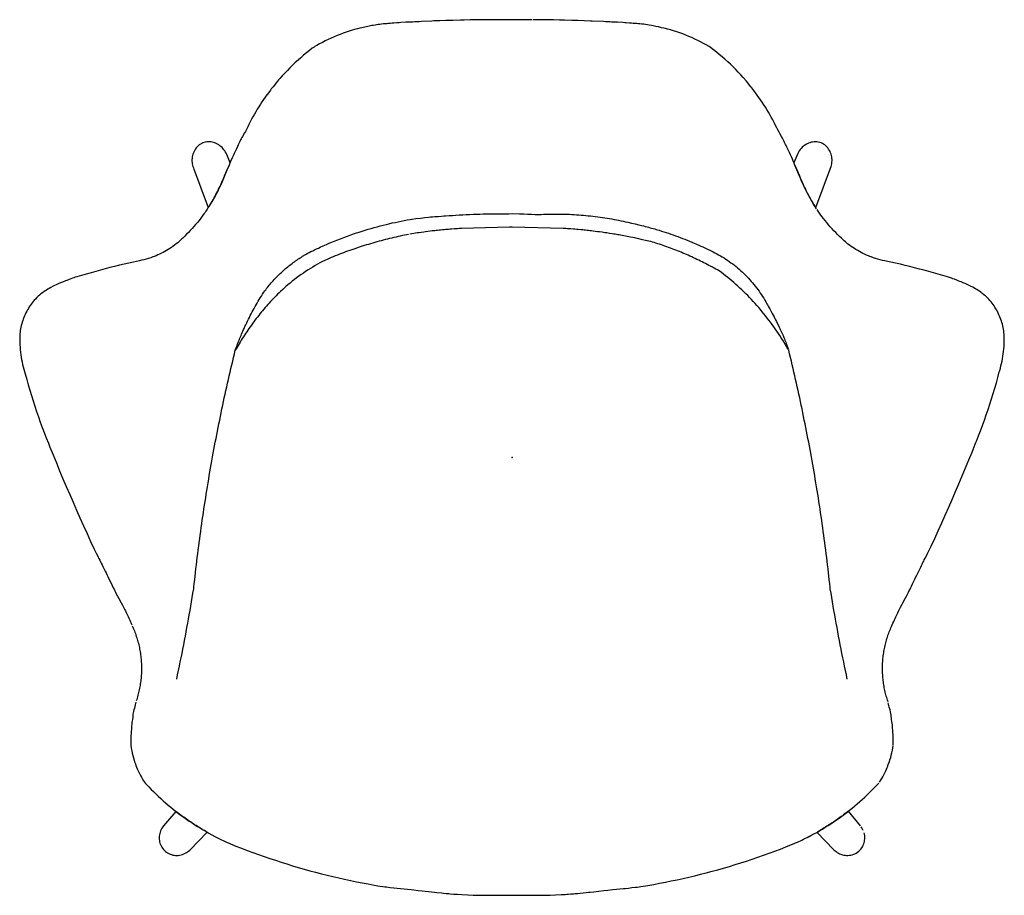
# Model space of a CAD drawing. Header units: metres. Extents: x 0.042 to 0.791, y -0.702 to -0.037.
import ezdxf

# ---------------------------------------------------------------- set-up
doc = ezdxf.new("R2010")
doc.units = ezdxf.units.M
doc.header["$MEASUREMENT"] = 0

# ---------------------------------------------------------------- blocks, each defined once
blk = doc.blocks.new('e482420a-db8c-4098-801d-37f69be3a31d')
at = {"color": 18, "lineweight": 25, "true_color": 0x000000}
for p, q in [((0.20197, -0.14574), (0.19942, -0.13948)), ((0.17409, -0.14972), (0.18533, -0.17975)), ((0.63062, -0.14575), (0.63091, -0.14643)), ((0.64803, -0.65457), (0.66112, -0.66783))]:
    blk.add_line(p, q, dxfattribs=at)
for points in [[(0.43128, -0.03701), (0.42935, -0.03701), (0.4263, -0.037), (0.42247, -0.03699), (0.41074, -0.03699), (0.40626, -0.037), (0.40344, -0.03701), (0.40152, -0.03701), (0.39597, -0.03697), (0.39471, -0.03698), (0.39183, -0.03701), (0.38609, -0.03709), (0.38446, -0.03713), (0.37988, -0.03728), (0.37846, -0.03732), (0.37724, -0.03735), (0.37143, -0.03746), (0.36989, -0.0375), (0.36881, -0.03752), (0.36709, -0.03758), (0.36606, -0.03761), (0.36134, -0.03779)], [(0.47127, -0.03779), (0.46632, -0.03761), (0.46448, -0.03754), (0.46294, -0.0375), (0.46184, -0.03748), (0.45626, -0.03737), (0.45438, -0.03732), (0.45252, -0.03727), (0.44781, -0.03712), (0.44651, -0.03709), (0.44484, -0.03706), (0.44197, -0.03702), (0.4391, -0.03699), (0.43683, -0.03697), (0.43225, -0.037)], [(0.36131, -0.03779), (0.35698, -0.03794), (0.35537, -0.038), (0.3476, -0.03841), (0.34577, -0.03851), (0.34471, -0.03857), (0.34353, -0.03863), (0.3423, -0.03868), (0.34101, -0.03873), (0.33747, -0.03885), (0.33561, -0.03895), (0.33165, -0.03919), (0.3306, -0.03925), (0.32881, -0.03938), (0.32632, -0.03957), (0.32527, -0.03965), (0.32368, -0.03977), (0.32218, -0.0399), (0.32105, -0.04), (0.31975, -0.04011), (0.31852, -0.04023), (0.31712, -0.04038), (0.31582, -0.04052), (0.31458, -0.04068), (0.31334, -0.04085), (0.31215, -0.04103), (0.31078, -0.04126), (0.30965, -0.04148), (0.30779, -0.04187), (0.30674, -0.0421), (0.30541, -0.0424), (0.30214, -0.04312), (0.30057, -0.04347), (0.29886, -0.04386), (0.2978, -0.04412), (0.29646, -0.04445), (0.29485, -0.04492), (0.29251, -0.04566), (0.29018, -0.04644), (0.28786, -0.04726), (0.28555, -0.04813), (0.28326, -0.04904), (0.28099, -0.04999), (0.27874, -0.05099), (0.2765, -0.05202), (0.27429, -0.0531), (0.27209, -0.05422), (0.26992, -0.05538), (0.26778, -0.05658), (0.26671, -0.05719), (0.26577, -0.05775), (0.26447, -0.05873), (0.26224, -0.06045), (0.26003, -0.0622), (0.25786, -0.064), (0.25572, -0.06583), (0.25361, -0.0677), (0.25152, -0.0696), (0.24948, -0.07154), (0.24746, -0.07351), (0.24548, -0.07552), (0.24353, -0.07756), (0.24162, -0.07963), (0.23975, -0.08173), (0.23882, -0.08279), (0.2381, -0.08363), (0.23458, -0.08794), (0.23392, -0.08876), (0.23328, -0.08957), (0.23261, -0.09044), (0.23128, -0.0922), (0.22997, -0.09398), (0.22869, -0.09578), (0.22743, -0.09759), (0.2262, -0.09942), (0.22499, -0.10127), (0.2238, -0.10313), (0.22264, -0.10501), (0.22151, -0.1069), (0.2204, -0.10881), (0.21931, -0.11073), (0.21825, -0.11266), (0.21773, -0.11364), (0.21724, -0.11461), (0.21621, -0.11673), (0.21546, -0.11828), (0.21492, -0.11935), (0.21412, -0.12086), (0.21357, -0.12185), (0.21302, -0.12285), (0.21143, -0.12568), (0.21091, -0.12662), (0.21043, -0.12751), (0.20996, -0.1284), (0.2094, -0.12949), (0.2086, -0.13106), (0.20814, -0.13199), (0.20745, -0.13342), (0.20645, -0.13551), (0.20546, -0.13762), (0.20498, -0.13867), (0.20446, -0.13983), (0.20399, -0.14095), (0.20352, -0.14205), (0.20235, -0.14485), (0.20118, -0.1476), (0.20072, -0.14869), (0.19953, -0.15142), (0.19775, -0.15552), (0.19693, -0.15759), (0.19612, -0.15955), (0.19528, -0.16149), (0.1944, -0.16342), (0.1935, -0.16533), (0.19256, -0.16723), (0.19159, -0.16911), (0.19059, -0.17098), (0.18956, -0.17283), (0.1885, -0.17466), (0.18741, -0.17648), (0.18629, -0.17827), (0.18514, -0.18005), (0.18453, -0.18098), (0.18346, -0.18255), (0.18286, -0.1834), (0.18199, -0.18462), (0.18079, -0.18625), (0.17957, -0.18787), (0.17832, -0.18947), (0.17704, -0.19105), (0.17574, -0.19261), (0.17441, -0.19415), (0.17306, -0.19567), (0.17169, -0.19717), (0.17029, -0.19864), (0.16887, -0.20009), (0.16743, -0.20152), (0.16596, -0.20293), (0.16522, -0.20362), (0.16446, -0.20434), (0.16365, -0.2051), (0.16287, -0.20579), (0.16209, -0.20645), (0.16093, -0.20737), (0.15976, -0.20827), (0.15856, -0.20914), (0.15735, -0.20999), (0.15611, -0.21081), (0.15486, -0.2116), (0.15359, -0.21236), (0.1523, -0.2131), (0.15099, -0.21381), (0.14967, -0.21449), (0.14834, -0.21513), (0.147, -0.21575), (0.14564, -0.21634), (0.14431, -0.21688), (0.14324, -0.21729), (0.14156, -0.21789), (0.13987, -0.21845), (0.13816, -0.21896), (0.13644, -0.21943), (0.1347, -0.21985), (0.13296, -0.22023), (0.12858, -0.22117), (0.12496, -0.22198), (0.12135, -0.22281), (0.11774, -0.22366), (0.11413, -0.22454), (0.11053, -0.22543), (0.10694, -0.22635), (0.10335, -0.22729), (0.09976, -0.22826), (0.09619, -0.22924), (0.09262, -0.23025), (0.08905, -0.23128), (0.08549, -0.23233), (0.08419, -0.23272), (0.0832, -0.23307), (0.08207, -0.23347), (0.08074, -0.23395), (0.07948, -0.23442), (0.07768, -0.23512), (0.07674, -0.23549), (0.07443, -0.23641), (0.0729, -0.23704), (0.07129, -0.23774), (0.06967, -0.23847), (0.0685, -0.23902), (0.06752, -0.2395), (0.06557, -0.24051), (0.06428, -0.24122), (0.06332, -0.24179), (0.06222, -0.24247), (0.06136, -0.24303), (0.0604, -0.2437), (0.05949, -0.24436), (0.05865, -0.245), (0.05785, -0.24564), (0.0569, -0.24642), (0.05599, -0.24722), (0.055, -0.24815), (0.05387, -0.2493), (0.05304, -0.25023), (0.05222, -0.25119), (0.05143, -0.25218), (0.05067, -0.25319), (0.04993, -0.25423), (0.04922, -0.25529), (0.04854, -0.25637), (0.04788, -0.25748), (0.04726, -0.2586), (0.04667, -0.25975), (0.04611, -0.26091), (0.04559, -0.26209), (0.0451, -0.26328), (0.04464, -0.26449), (0.04422, -0.26571), (0.04383, -0.26694), (0.04348, -0.26818), (0.04317, -0.26943), (0.04289, -0.27068), (0.04265, -0.27194), (0.04244, -0.27319), (0.04227, -0.27445), (0.04214, -0.27571), (0.04204, -0.27697), (0.04198, -0.27823), (0.04195, -0.27948), (0.04196, -0.28049), (0.042, -0.28234), (0.04208, -0.2842), (0.04221, -0.28605), (0.04237, -0.28791), (0.04258, -0.28976), (0.04282, -0.29161), (0.04311, -0.29345), (0.04343, -0.29528), (0.0438, -0.29711), (0.0442, -0.29893), (0.04465, -0.30073), (0.04513, -0.30252), (0.04565, -0.30431), (0.04616, -0.30623), (0.04726, -0.31034), (0.0484, -0.31444), (0.04958, -0.31854), (0.05081, -0.32262), (0.05208, -0.32669), (0.05339, -0.33074), (0.05474, -0.33478), (0.05614, -0.33881), (0.05758, -0.34282), (0.05906, -0.34682), (0.06058, -0.3508), (0.06214, -0.35476), (0.06374, -0.3587), (0.06497, -0.36177), (0.0674, -0.3678), (0.06986, -0.37382), (0.07235, -0.37983), (0.07486, -0.38583), (0.0774, -0.39182), (0.07996, -0.3978), (0.08255, -0.40377), (0.08517, -0.40972), (0.08781, -0.41567), (0.09048, -0.4216), (0.09317, -0.42752), (0.09589, -0.43343), (0.09864, -0.43932), (0.0992, -0.44049), (0.09966, -0.44145), (0.10012, -0.44236), (0.10105, -0.44417), (0.1017, -0.44542), (0.10222, -0.44642), (0.10285, -0.44768), (0.10348, -0.44897), (0.10396, -0.44998), (0.10462, -0.45138), (0.10521, -0.45258), (0.10693, -0.45599), (0.10765, -0.4574), (0.10855, -0.45918), (0.10901, -0.4601), (0.1096, -0.4613), (0.11054, -0.46326), (0.11233, -0.46702), (0.11315, -0.46872), (0.1137, -0.46984), (0.11429, -0.47103), (0.11487, -0.47219), (0.11543, -0.47328), (0.11594, -0.47426), (0.1164, -0.47515), (0.1173, -0.47684), (0.11906, -0.48013), (0.12008, -0.48205), (0.12085, -0.48353), (0.12181, -0.4854), (0.1223, -0.48637), (0.12288, -0.48753), (0.12338, -0.48855), (0.12382, -0.48947), (0.12435, -0.49058), (0.12491, -0.49177), (0.12543, -0.4929), (0.12591, -0.49397), (0.12671, -0.4958), (0.12722, -0.497)], [(0.49531, -0.03886), (0.49198, -0.03875), (0.49079, -0.0387), (0.48967, -0.03866), (0.48842, -0.03859), (0.48732, -0.03854), (0.48584, -0.03845), (0.47727, -0.03801), (0.47596, -0.03796), (0.47128, -0.03779)], [(0.64795, -0.18079), (0.64703, -0.1794), (0.64589, -0.17762), (0.64478, -0.17581), (0.6437, -0.17399), (0.64265, -0.17215), (0.64163, -0.17029), (0.64065, -0.16842), (0.63969, -0.16653), (0.63876, -0.16463), (0.63786, -0.16271), (0.637, -0.16077), (0.63617, -0.15883), (0.63537, -0.15687), (0.63498, -0.15589), (0.63214, -0.1493), (0.63168, -0.14823), (0.63121, -0.14714), (0.63074, -0.14602), (0.63028, -0.14493), (0.62898, -0.14182), (0.62851, -0.14072), (0.62802, -0.13956), (0.62728, -0.13795), (0.6263, -0.13585), (0.6253, -0.13375), (0.6248, -0.1327), (0.62431, -0.1317), (0.62355, -0.13019), (0.62296, -0.12903), (0.62243, -0.12801), (0.6219, -0.12701), (0.62113, -0.12563), (0.61989, -0.12342), (0.61935, -0.12245), (0.61839, -0.12069), (0.6176, -0.11919), (0.61651, -0.11698), (0.61561, -0.11512), (0.61511, -0.11411), (0.61451, -0.11297), (0.61345, -0.11103), (0.61237, -0.10911), (0.61127, -0.1072), (0.61013, -0.10531), (0.60898, -0.10343), (0.6078, -0.10156), (0.60659, -0.09971), (0.60536, -0.09788), (0.6041, -0.09606), (0.60283, -0.09426), (0.60153, -0.09248), (0.6002, -0.09072), (0.59953, -0.08985), (0.5987, -0.0888), (0.59797, -0.08789), (0.5945, -0.08363), (0.59216, -0.08095), (0.59027, -0.07886), (0.58835, -0.0768), (0.58639, -0.07478), (0.5844, -0.07278), (0.58237, -0.07082), (0.58031, -0.0689), (0.57821, -0.06701), (0.57609, -0.06515), (0.57394, -0.06333), (0.57175, -0.06155), (0.56954, -0.05981), (0.5673, -0.05811), (0.56616, -0.05736), (0.56403, -0.05614), (0.56187, -0.05495), (0.55969, -0.05381), (0.55749, -0.0527), (0.55527, -0.05164), (0.55303, -0.05062), (0.55077, -0.04963), (0.54849, -0.0487), (0.5462, -0.0478), (0.54389, -0.04695), (0.54156, -0.04614), (0.53922, -0.04538), (0.53688, -0.04466), (0.5358, -0.04437), (0.53453, -0.04405), (0.533, -0.04369), (0.53175, -0.0434), (0.53009, -0.04303), (0.52762, -0.04249), (0.52563, -0.04205), (0.52458, -0.04182), (0.52353, -0.0416), (0.5223, -0.04136), (0.52052, -0.04104), (0.51931, -0.04086), (0.51776, -0.04064), (0.51652, -0.04049), (0.51513, -0.04034), (0.51359, -0.04018), (0.51228, -0.04006), (0.51105, -0.03995), (0.50955, -0.03983), (0.50854, -0.03974), (0.5071, -0.03963), (0.50562, -0.03952), (0.50306, -0.03933), (0.502, -0.03925), (0.50053, -0.03916), (0.49657, -0.03893), (0.49533, -0.03886)], [(0.19942, -0.13947), (0.19898, -0.13848), (0.19848, -0.13755), (0.19791, -0.13666), (0.19729, -0.13581), (0.19661, -0.13501), (0.1958, -0.13414), (0.19502, -0.13341), (0.19418, -0.13273), (0.1933, -0.13211), (0.19238, -0.13156), (0.19142, -0.13108), (0.19044, -0.13067), (0.18941, -0.13031), (0.18829, -0.13003), (0.1873, -0.12987), (0.1863, -0.12979), (0.18528, -0.12979), (0.18426, -0.12987), (0.18325, -0.13004), (0.18226, -0.13029), (0.18129, -0.13062), (0.18037, -0.13102), (0.17936, -0.13158), (0.17848, -0.13216), (0.17765, -0.13288), (0.17693, -0.1336), (0.17626, -0.13438), (0.17562, -0.13522), (0.17504, -0.13612), (0.17453, -0.13706), (0.17407, -0.13805), (0.17369, -0.13907), (0.17338, -0.14013), (0.17314, -0.1412), (0.17299, -0.14228), (0.17292, -0.14336), (0.17292, -0.14444), (0.173, -0.14551), (0.17315, -0.14655), (0.17337, -0.14757), (0.17366, -0.14855), (0.174, -0.1495)], [(0.64726, -0.17975), (0.6585, -0.14972), (0.65894, -0.14854), (0.65925, -0.14748), (0.65947, -0.14639), (0.65962, -0.14526), (0.65968, -0.14412), (0.65967, -0.1431), (0.65958, -0.14208), (0.65943, -0.14107), (0.6592, -0.14007), (0.65891, -0.13908), (0.65855, -0.13812), (0.65813, -0.13719), (0.65766, -0.1363), (0.65705, -0.13533), (0.65637, -0.13443), (0.65565, -0.13359), (0.65488, -0.13282), (0.6541, -0.13215), (0.65323, -0.13157), (0.6523, -0.13106), (0.65131, -0.13063), (0.65028, -0.13028), (0.64922, -0.13002), (0.64813, -0.12985), (0.64704, -0.12978), (0.64595, -0.12981), (0.64488, -0.12993), (0.64383, -0.13014), (0.64282, -0.13043), (0.64179, -0.13081), (0.64075, -0.13128), (0.63974, -0.13184), (0.63877, -0.13247), (0.63786, -0.13317), (0.637, -0.13393), (0.63621, -0.13476)], [(0.63611, -0.13487), (0.63536, -0.13574), (0.63469, -0.13665), (0.63409, -0.13761), (0.63356, -0.1386), (0.63062, -0.14574)], [(0.19775, -0.15552), (0.20047, -0.14925), (0.20116, -0.14766), (0.20168, -0.14643)], [(0.63092, -0.14644), (0.6314, -0.14757), (0.63213, -0.14928), (0.63484, -0.15552)], [(0.18534, -0.17975), (0.18591, -0.17886), (0.18671, -0.1776), (0.1875, -0.17633), (0.18826, -0.17506), (0.18902, -0.17377), (0.18976, -0.17247), (0.19048, -0.17117), (0.1912, -0.16986), (0.19189, -0.16854), (0.19257, -0.16721), (0.19323, -0.16587), (0.19388, -0.16452), (0.19452, -0.16317), (0.19513, -0.16181), (0.19574, -0.16045), (0.19632, -0.15908), (0.19689, -0.1577), (0.19744, -0.15632)], [(0.63484, -0.15552), (0.63547, -0.15711), (0.63607, -0.15859), (0.63669, -0.16006), (0.63733, -0.16152), (0.63799, -0.16298), (0.63867, -0.16443), (0.63936, -0.16587), (0.64007, -0.1673), (0.6408, -0.16872), (0.64155, -0.17014), (0.64232, -0.17154), (0.6431, -0.17294), (0.6439, -0.17432), (0.64471, -0.1757), (0.64555, -0.17706), (0.64639, -0.17841), (0.64726, -0.17975)], [(0.34034, -0.18847), (0.3431, -0.18815), (0.34677, -0.18776), (0.3486, -0.18756), (0.34997, -0.1874), (0.35273, -0.18707), (0.35439, -0.1869), (0.35575, -0.18679), (0.35751, -0.18666), (0.35854, -0.18659), (0.36008, -0.18647), (0.3627, -0.18628), (0.36455, -0.18614), (0.36585, -0.18605), (0.36844, -0.18586), (0.37104, -0.18569), (0.37364, -0.18552), (0.37624, -0.18537), (0.37884, -0.18523), (0.38144, -0.1851), (0.38404, -0.18499), (0.38665, -0.18488), (0.38925, -0.18479), (0.39185, -0.1847), (0.39446, -0.18463), (0.39706, -0.18457), (0.39966, -0.18452), (0.40227, -0.18448), (0.40487, -0.18446), (0.40748, -0.18444), (0.41008, -0.18444), (0.41268, -0.18444), (0.41394, -0.18445), (0.4163, -0.18438), (0.42212, -0.18456), (0.42522, -0.18464), (0.42815, -0.18472), (0.43107, -0.18482), (0.434, -0.18493), (0.43547, -0.18499), (0.43657, -0.18501), (0.43836, -0.18492), (0.44015, -0.18485), (0.44195, -0.18478), (0.44374, -0.18473), (0.44554, -0.1847), (0.44733, -0.18468), (0.44913, -0.18467), (0.45093, -0.18467), (0.45273, -0.18469), (0.45452, -0.18472), (0.45632, -0.18476), (0.45812, -0.18482), (0.45992, -0.18489), (0.46172, -0.18498), (0.46352, -0.18508), (0.46531, -0.18519), (0.46711, -0.18531), (0.46891, -0.18545), (0.4707, -0.1856), (0.47249, -0.18576), (0.47429, -0.18594), (0.47608, -0.18613), (0.47787, -0.18634), (0.47965, -0.18655), (0.48144, -0.18678), (0.48322, -0.18703), (0.48501, -0.18728), (0.48678, -0.18755), (0.48856, -0.18784), (0.49033, -0.18813), (0.49211, -0.18844), (0.49387, -0.18876), (0.49564, -0.1891), (0.4974, -0.18945), (0.49916, -0.18981), (0.50091, -0.19018), (0.50267, -0.19057), (0.50441, -0.19097), (0.50726, -0.1916), (0.50997, -0.1922), (0.51268, -0.19283), (0.51369, -0.19307), (0.51469, -0.19332), (0.51629, -0.19371), (0.51749, -0.19402), (0.51907, -0.19442), (0.52006, -0.19468), (0.52136, -0.19504), (0.52241, -0.19533), (0.52371, -0.19569), (0.52491, -0.19604), (0.52594, -0.19635), (0.52696, -0.19666), (0.5281, -0.19701), (0.52991, -0.19757), (0.53172, -0.19813), (0.53352, -0.19872), (0.53532, -0.19931), (0.53711, -0.19992), (0.5389, -0.20054), (0.54068, -0.20118), (0.54246, -0.20182), (0.54424, -0.20248), (0.54601, -0.20316), (0.54777, -0.20384), (0.54953, -0.20454), (0.55129, -0.20525), (0.55304, -0.20597), (0.55478, -0.20671), (0.55652, -0.20746), (0.55826, -0.20822), (0.55998, -0.20899), (0.56128, -0.20958), (0.56232, -0.21005), (0.56344, -0.21057), (0.56453, -0.21108), (0.56544, -0.21152), (0.56634, -0.21196), (0.56777, -0.21263), (0.56919, -0.21333), (0.5706, -0.21405), (0.572, -0.2148), (0.57339, -0.21557), (0.57477, -0.21637), (0.57614, -0.21719), (0.5775, -0.21804), (0.57885, -0.21891), (0.58018, -0.2198), (0.5815, -0.22072), (0.58281, -0.22166), (0.5841, -0.22263), (0.58537, -0.22361), (0.58663, -0.22462), (0.58788, -0.22565), (0.5891, -0.2267), (0.59031, -0.22778), (0.5915, -0.22887), (0.59267, -0.22998), (0.59383, -0.23111), (0.59496, -0.23227), (0.59607, -0.23344), (0.59716, -0.23463), (0.59824, -0.23583), (0.59929, -0.23705), (0.60031, -0.23829), (0.60132, -0.23955), (0.6023, -0.24082), (0.60326, -0.2421), (0.6042, -0.2434), (0.60511, -0.24471), (0.606, -0.24604), (0.60687, -0.24737), (0.60771, -0.24872), (0.60853, -0.25008), (0.60932, -0.25145), (0.61009, -0.25283), (0.61058, -0.25372), (0.61113, -0.25469), (0.6118, -0.25587), (0.61231, -0.2568), (0.61287, -0.2578), (0.61338, -0.25874), (0.61423, -0.26034), (0.6149, -0.26159), (0.61557, -0.26289), (0.61613, -0.26396), (0.61674, -0.26515), (0.61739, -0.26641), (0.61803, -0.26768), (0.61889, -0.26941), (0.61949, -0.27063), (0.62, -0.27168), (0.62054, -0.27284), (0.62105, -0.27396), (0.62149, -0.27496), (0.62197, -0.27608), (0.62237, -0.27703), (0.62294, -0.27841), (0.62339, -0.2795), (0.62381, -0.28051), (0.6244, -0.28195), (0.6248, -0.28298), (0.62525, -0.28415), (0.6256, -0.28512)], [(0.70229, -0.55554), (0.70185, -0.55425), (0.70153, -0.55322), (0.70121, -0.55218), (0.70091, -0.55114), (0.70063, -0.55008), (0.70035, -0.54903), (0.7001, -0.54796), (0.69985, -0.54689), (0.69962, -0.54582), (0.69941, -0.54474), (0.69921, -0.54366), (0.69903, -0.54257), (0.69886, -0.54147), (0.6987, -0.54038), (0.69857, -0.53928), (0.69844, -0.53817), (0.69834, -0.53707), (0.69825, -0.53596), (0.69817, -0.53485), (0.69811, -0.53374), (0.69807, -0.53262), (0.69804, -0.53151), (0.69803, -0.53039), (0.69803, -0.52927), (0.69805, -0.52816), (0.69809, -0.52704), (0.69814, -0.52592), (0.69821, -0.52481), (0.69829, -0.52369), (0.69839, -0.52258), (0.6985, -0.52147), (0.69864, -0.52036), (0.69878, -0.51926), (0.69895, -0.51816), (0.69912, -0.51706), (0.69932, -0.51596), (0.69953, -0.51487), (0.69975, -0.51378), (0.69999, -0.5127), (0.70025, -0.51162), (0.70051, -0.51055), (0.7008, -0.50948), (0.7011, -0.50842), (0.70141, -0.50736), (0.70174, -0.50631), (0.70208, -0.50527), (0.70244, -0.50423), (0.70281, -0.5032), (0.70319, -0.50218), (0.70359, -0.50117), (0.70399, -0.50016), (0.70442, -0.49917), (0.70485, -0.49818), (0.70539, -0.49695), (0.70596, -0.49564), (0.70655, -0.49427), (0.70702, -0.49321), (0.70753, -0.4921), (0.70808, -0.49093), (0.70863, -0.48977), (0.70909, -0.4888), (0.70963, -0.4877), (0.71024, -0.48648), (0.71072, -0.48553), (0.71129, -0.48441), (0.71182, -0.48338), (0.71298, -0.48118), (0.71345, -0.48028), (0.71534, -0.47676), (0.71624, -0.47505), (0.71671, -0.47416), (0.71722, -0.47317), (0.71778, -0.47207), (0.71837, -0.4709), (0.71895, -0.46972), (0.7195, -0.4686), (0.72004, -0.46748), (0.7209, -0.46568), (0.72211, -0.46314), (0.72262, -0.46208), (0.72322, -0.46085), (0.72409, -0.45908), (0.72456, -0.45816), (0.7264, -0.45455), (0.72709, -0.45317), (0.72772, -0.4519), (0.72826, -0.45077), (0.72881, -0.4496), (0.72935, -0.44848), (0.72979, -0.44758), (0.73042, -0.44634), (0.73168, -0.44392), (0.73225, -0.4428), (0.73284, -0.44163), (0.73331, -0.44067), (0.73384, -0.43958), (0.73497, -0.43715), (0.73771, -0.43125), (0.74042, -0.42534), (0.7431, -0.41941), (0.74576, -0.41348), (0.74839, -0.40753), (0.751, -0.40157), (0.75358, -0.3956), (0.75614, -0.38962), (0.75866, -0.38362), (0.76117, -0.37762), (0.76364, -0.37161), (0.76609, -0.36558), (0.76852, -0.35955), (0.76905, -0.35824), (0.76945, -0.35725), (0.77104, -0.3533), (0.77258, -0.34933), (0.77409, -0.34535), (0.77555, -0.34134), (0.77697, -0.33733), (0.77835, -0.33329), (0.77969, -0.32925), (0.78099, -0.32519), (0.78224, -0.32112), (0.78345, -0.31703), (0.78462, -0.31293), (0.78575, -0.30883), (0.78683, -0.30471), (0.78714, -0.30365), (0.78765, -0.30187), (0.78812, -0.30007), (0.78855, -0.29826), (0.78894, -0.29644), (0.78929, -0.29461), (0.7896, -0.29277), (0.78987, -0.29093), (0.7901, -0.28908), (0.79029, -0.28723), (0.79044, -0.28537), (0.79055, -0.28351), (0.79061, -0.28166), (0.79064, -0.2798), (0.79062, -0.27849), (0.79057, -0.27724), (0.79048, -0.27598), (0.79035, -0.27472), (0.79019, -0.27346), (0.78999, -0.2722), (0.78976, -0.27094), (0.78949, -0.26969), (0.78918, -0.26844), (0.78884, -0.2672), (0.78846, -0.26597), (0.78805, -0.26475), (0.7876, -0.26354), (0.78711, -0.26234), (0.7866, -0.26116), (0.78604, -0.25999), (0.78546, -0.25884), (0.78485, -0.25771), (0.7842, -0.2566), (0.78352, -0.25551), (0.78282, -0.25445), (0.78208, -0.25341), (0.78133, -0.25239), (0.78054, -0.2514), (0.77973, -0.25043), (0.7789, -0.24949), (0.77816, -0.24869), (0.77734, -0.24791), (0.77626, -0.24692), (0.77519, -0.24601), (0.77442, -0.24537), (0.7736, -0.24473), (0.77273, -0.24408), (0.7718, -0.24342), (0.77086, -0.24278), (0.76968, -0.24203), (0.76869, -0.24144), (0.76675, -0.24036), (0.76545, -0.23968), (0.76449, -0.23921), (0.76339, -0.23868), (0.76096, -0.23759), (0.75936, -0.2369), (0.75785, -0.23628), (0.75674, -0.23584), (0.75546, -0.23533), (0.75451, -0.23496), (0.75279, -0.2343), (0.75146, -0.2338), (0.75037, -0.23341), (0.74905, -0.23295), (0.74748, -0.23244), (0.74392, -0.23139), (0.74036, -0.23036), (0.73679, -0.22935), (0.73321, -0.22836), (0.72963, -0.2274), (0.72604, -0.22645), (0.72244, -0.22553), (0.71884, -0.22463), (0.71524, -0.22375), (0.71163, -0.2229), (0.70801, -0.22206), (0.70439, -0.22125), (0.70077, -0.22046), (0.69973, -0.22024), (0.69798, -0.21987), (0.69625, -0.21945), (0.69453, -0.21899), (0.69282, -0.21848), (0.69112, -0.21792), (0.68944, -0.21732), (0.68851, -0.21696), (0.68744, -0.21654), (0.68574, -0.21581), (0.68439, -0.2152), (0.68306, -0.21455), (0.68174, -0.21388), (0.68043, -0.21318), (0.67914, -0.21244), (0.67787, -0.21168), (0.67662, -0.21089), (0.67538, -0.21007), (0.67416, -0.20923), (0.67296, -0.20836), (0.67178, -0.20747), (0.67063, -0.20655), (0.66984, -0.20589), (0.66884, -0.20501), (0.66809, -0.2043), (0.66679, -0.20307), (0.66532, -0.20167), (0.66388, -0.20025), (0.66245, -0.1988), (0.66106, -0.19732), (0.65968, -0.19583), (0.65833, -0.19431), (0.657, -0.19277), (0.65569, -0.19122), (0.65441, -0.18964), (0.65316, -0.18804), (0.65193, -0.18642), (0.65073, -0.18479), (0.65014, -0.18397), (0.64915, -0.18258), (0.6483, -0.18134)], [(0.33763, -0.2001), (0.33628, -0.20037), (0.33464, -0.20071), (0.33301, -0.20105), (0.33138, -0.2014), (0.32975, -0.20176), (0.32813, -0.20213), (0.3265, -0.20251), (0.32488, -0.20289), (0.32326, -0.20328), (0.32164, -0.20369), (0.32002, -0.2041), (0.31841, -0.20452), (0.31679, -0.20495), (0.31518, -0.20538), (0.31357, -0.20583), (0.31196, -0.20628), (0.31036, -0.20675), (0.30876, -0.20722), (0.30716, -0.2077), (0.30556, -0.20818), (0.30396, -0.20868), (0.30237, -0.20918), (0.30078, -0.2097), (0.2992, -0.21022), (0.29761, -0.21075), (0.29603, -0.21129), (0.29445, -0.21183), (0.29288, -0.21239), (0.29131, -0.21295), (0.28974, -0.21352), (0.28818, -0.2141), (0.28661, -0.21469), (0.28506, -0.21528), (0.2835, -0.21589), (0.28195, -0.2165), (0.2804, -0.21712), (0.27886, -0.21774), (0.27732, -0.21838), (0.27616, -0.21886), (0.274, -0.21991), (0.27213, -0.22087), (0.27027, -0.22185), (0.26842, -0.22286), (0.26659, -0.2239), (0.26477, -0.22497), (0.26296, -0.22606), (0.26118, -0.22719), (0.2594, -0.22834), (0.25765, -0.22951), (0.25591, -0.23071), (0.2542, -0.23194), (0.2525, -0.23319), (0.25082, -0.23447), (0.24916, -0.23577), (0.24752, -0.23709), (0.2459, -0.23844), (0.24431, -0.23981), (0.24273, -0.2412), (0.24193, -0.24195), (0.24026, -0.24354), (0.23916, -0.24461), (0.23807, -0.24569), (0.23699, -0.24678), (0.23592, -0.24788), (0.23485, -0.24899), (0.23379, -0.25011), (0.23274, -0.25123), (0.2317, -0.25237), (0.23067, -0.25351), (0.22965, -0.25466), (0.22863, -0.25582), (0.22763, -0.25699), (0.22663, -0.25817), (0.22565, -0.25935), (0.22467, -0.26055), (0.2237, -0.26175), (0.22274, -0.26296), (0.2218, -0.26417), (0.22086, -0.26539), (0.21993, -0.26663), (0.21901, -0.26786), (0.2181, -0.26911), (0.2172, -0.27036), (0.21631, -0.27162), (0.21544, -0.27289), (0.21457, -0.27416), (0.21371, -0.27544), (0.21286, -0.27672), (0.21203, -0.27802), (0.2112, -0.27931), (0.21038, -0.28062), (0.20958, -0.28193), (0.20879, -0.28324), (0.208, -0.28456), (0.20723, -0.28589), (0.20647, -0.28722), (0.20592, -0.28821), (0.2064, -0.28679), (0.20686, -0.28549), (0.20722, -0.2845), (0.20767, -0.28329), (0.20809, -0.28222), (0.20854, -0.28109), (0.20898, -0.28003), (0.20942, -0.27897), (0.20984, -0.27796), (0.21027, -0.27692), (0.21067, -0.27597), (0.21117, -0.27481), (0.2116, -0.27382), (0.21222, -0.27249), (0.21266, -0.27155), (0.21325, -0.27025), (0.21391, -0.26884), (0.21457, -0.26743), (0.21525, -0.26604), (0.21593, -0.26464), (0.21662, -0.26325), (0.21733, -0.26186), (0.21804, -0.26048), (0.21876, -0.25911), (0.2195, -0.25774), (0.22024, -0.25637), (0.22099, -0.25501), (0.22175, -0.25366), (0.22252, -0.25231), (0.2233, -0.25096), (0.22409, -0.24963), (0.22489, -0.24829), (0.2257, -0.24697), (0.22651, -0.24565), (0.22766, -0.24397), (0.22832, -0.24307), (0.22899, -0.24219), (0.22966, -0.24131), (0.23035, -0.24043), (0.23104, -0.23957), (0.23175, -0.23871), (0.23246, -0.23786), (0.23319, -0.23701), (0.23392, -0.23618), (0.23466, -0.23535), (0.23541, -0.23453), (0.23617, -0.23372), (0.23694, -0.23292), (0.23772, -0.23213), (0.2385, -0.23134), (0.2393, -0.23057), (0.2401, -0.2298), (0.24091, -0.22904), (0.24169, -0.22831), (0.24248, -0.22759), (0.24328, -0.22688), (0.24409, -0.22618), (0.24491, -0.22549), (0.24574, -0.2248), (0.24657, -0.22413), (0.24741, -0.22346), (0.24826, -0.22281), (0.24911, -0.22216), (0.24998, -0.22152), (0.25085, -0.2209), (0.25172, -0.22028), (0.25261, -0.21967), (0.2535, -0.21907), (0.25439, -0.21849), (0.25529, -0.21791), (0.2562, -0.21734), (0.25712, -0.21679), (0.25923, -0.21554), (0.2606, -0.21476), (0.26198, -0.21401), (0.26337, -0.21327), (0.26478, -0.21256), (0.26619, -0.21187), (0.26762, -0.21121), (0.26905, -0.21056), (0.27049, -0.20994), (0.27269, -0.20895), (0.27529, -0.2078), (0.27789, -0.20667), (0.28051, -0.20558), (0.28314, -0.20451), (0.28579, -0.20347), (0.28844, -0.20245), (0.29111, -0.20147), (0.29378, -0.20051), (0.29646, -0.19959), (0.29797, -0.19908), (0.3002, -0.19834), (0.30243, -0.19762), (0.30466, -0.19692), (0.30691, -0.19624), (0.30916, -0.19558), (0.31141, -0.19494), (0.31368, -0.19432), (0.31594, -0.19371), (0.31821, -0.19312), (0.32049, -0.19256), (0.32277, -0.19201), (0.32506, -0.19148), (0.32735, -0.19098), (0.32964, -0.19049), (0.33194, -0.19002), (0.33424, -0.18957), (0.33654, -0.18914), (0.33885, -0.18872), (0.34001, -0.18853)], [(0.6256, -0.28512), (0.62607, -0.28644), (0.62651, -0.2877), (0.62531, -0.2858), (0.62428, -0.28404), (0.62323, -0.28228), (0.62216, -0.28054), (0.62107, -0.2788), (0.61996, -0.27708), (0.61884, -0.27537), (0.61769, -0.27367), (0.61653, -0.27197), (0.61535, -0.2703), (0.61414, -0.26863), (0.61293, -0.26697), (0.61169, -0.26533), (0.61043, -0.2637), (0.60916, -0.26208), (0.60787, -0.26048), (0.60656, -0.25889), (0.60524, -0.25731), (0.6039, -0.25575), (0.60254, -0.2542), (0.60116, -0.25267), (0.59977, -0.25115), (0.59837, -0.24964), (0.59695, -0.24816), (0.59551, -0.24668), (0.59406, -0.24523), (0.59259, -0.24379), (0.59111, -0.24236), (0.58961, -0.24096), (0.5881, -0.23957), (0.58658, -0.23819), (0.58504, -0.23683), (0.58349, -0.2355), (0.58193, -0.23417), (0.58035, -0.23287), (0.57876, -0.23158), (0.57716, -0.23032), (0.57555, -0.22907), (0.57374, -0.22793), (0.57247, -0.2272), (0.5712, -0.22649), (0.56993, -0.22578), (0.56865, -0.22507), (0.56736, -0.22438), (0.56608, -0.22369), (0.56478, -0.22301), (0.56349, -0.22234), (0.56218, -0.22168), (0.56088, -0.22102), (0.55957, -0.22037), (0.55825, -0.21973), (0.55694, -0.2191), (0.55561, -0.21847), (0.55429, -0.21785), (0.55296, -0.21725), (0.55163, -0.21664), (0.55029, -0.21605), (0.54895, -0.21547), (0.5476, -0.21489), (0.54626, -0.21432), (0.54491, -0.21376), (0.54355, -0.21321), (0.54219, -0.21266), (0.54083, -0.21213), (0.53947, -0.2116), (0.5381, -0.21108), (0.53673, -0.21057), (0.53536, -0.21007), (0.53399, -0.20957), (0.53261, -0.20909), (0.53123, -0.20861), (0.52985, -0.20814), (0.52846, -0.20768), (0.52708, -0.20723), (0.52569, -0.20679), (0.52429, -0.20635), (0.52324, -0.20604), (0.52178, -0.20566), (0.52039, -0.20531), (0.51907, -0.20498), (0.51783, -0.20469), (0.51556, -0.20416), (0.51452, -0.20392), (0.51266, -0.2035), (0.51141, -0.20322), (0.50974, -0.20286), (0.50806, -0.2025), (0.50647, -0.20218), (0.50504, -0.20189), (0.50375, -0.20164), (0.50248, -0.2014), (0.50123, -0.20117), (0.50003, -0.20095), (0.4989, -0.20076), (0.49781, -0.20057), (0.49675, -0.20039), (0.49571, -0.20022), (0.4947, -0.20006), (0.49369, -0.1999), (0.49258, -0.19973), (0.49046, -0.1994), (0.48829, -0.19908), (0.48683, -0.19887), (0.48579, -0.19872), (0.48479, -0.19857), (0.48292, -0.19831), (0.48124, -0.19809), (0.4795, -0.19786), (0.47811, -0.19769), (0.47663, -0.1975), (0.4756, -0.19738), (0.47453, -0.19726), (0.47342, -0.19714), (0.47228, -0.19702), (0.47115, -0.19691), (0.47009, -0.1968), (0.46867, -0.19667), (0.46669, -0.19649), (0.46564, -0.1964), (0.46406, -0.19627), (0.46306, -0.19619), (0.46102, -0.19603), (0.45956, -0.19592), (0.45846, -0.19584), (0.45725, -0.19576), (0.45523, -0.19562), (0.41641, -0.19461), (0.41443, -0.19465), (0.37799, -0.19558), (0.37603, -0.19571), (0.37476, -0.1958), (0.3736, -0.19588), (0.37255, -0.19595), (0.37032, -0.19612), (0.3692, -0.19621), (0.36794, -0.19631), (0.36592, -0.19649), (0.36479, -0.19659), (0.3635, -0.19671), (0.36202, -0.19685), (0.36092, -0.19696), (0.35977, -0.19708), (0.35865, -0.1972), (0.35756, -0.19732), (0.35651, -0.19744), (0.35549, -0.19756), (0.35404, -0.19774), (0.35223, -0.19798), (0.35056, -0.1982), (0.34925, -0.19837), (0.34734, -0.19864), (0.34579, -0.19886), (0.34433, -0.19908), (0.34299, -0.19928), (0.34003, -0.19973), (0.33851, -0.19996)], [(0.16133, -0.53814), (0.16203, -0.53489), (0.16272, -0.53164), (0.1634, -0.52838), (0.16407, -0.52513), (0.16473, -0.52187), (0.16539, -0.51861), (0.16604, -0.51535), (0.16668, -0.51208), (0.16731, -0.50882), (0.16793, -0.50555), (0.16855, -0.50228), (0.16916, -0.49901), (0.16976, -0.49574), (0.17035, -0.49247), (0.17093, -0.4892), (0.1715, -0.48592), (0.17207, -0.48264), (0.17263, -0.47937), (0.17318, -0.47609), (0.17372, -0.47281), (0.17425, -0.46952), (0.17443, -0.46843), (0.17473, -0.46558), (0.17504, -0.46274), (0.17536, -0.4599), (0.17568, -0.45705), (0.17601, -0.45421), (0.17634, -0.45137), (0.17668, -0.44853), (0.17702, -0.44569), (0.17738, -0.44285), (0.17773, -0.44001), (0.1781, -0.43717), (0.17847, -0.43434), (0.17884, -0.4315), (0.17922, -0.42867), (0.17961, -0.42583), (0.18, -0.423), (0.1804, -0.42017), (0.18081, -0.41733), (0.18122, -0.4145), (0.18164, -0.41167), (0.18206, -0.40884), (0.18249, -0.40602), (0.18293, -0.40319), (0.18337, -0.40036), (0.18382, -0.39754), (0.18427, -0.39471), (0.18473, -0.39189), (0.18519, -0.38906), (0.18567, -0.38624), (0.18614, -0.38342), (0.18663, -0.3806), (0.18712, -0.37778), (0.18761, -0.37497), (0.18811, -0.37215), (0.18862, -0.36933), (0.18913, -0.36652), (0.18965, -0.36371), (0.19018, -0.36089), (0.19071, -0.35808), (0.19125, -0.35527), (0.19179, -0.35246), (0.19234, -0.34966), (0.19289, -0.34685), (0.19345, -0.34405), (0.19402, -0.34124), (0.19459, -0.33844), (0.19517, -0.33564), (0.19576, -0.33284), (0.19635, -0.33004), (0.19695, -0.32724), (0.19755, -0.32444), (0.19816, -0.32165), (0.19877, -0.31885), (0.19939, -0.31606), (0.20002, -0.31327), (0.20065, -0.31048), (0.20129, -0.30769), (0.20193, -0.3049), (0.20258, -0.30212), (0.20324, -0.29933), (0.2039, -0.29655), (0.20457, -0.29377), (0.20524, -0.29099), (0.20592, -0.28821)], [(0.67127, -0.53814), (0.67057, -0.53489), (0.66988, -0.53164), (0.6692, -0.52838), (0.66853, -0.52513), (0.66786, -0.52187), (0.66721, -0.51861), (0.66656, -0.51535), (0.66592, -0.51208), (0.66529, -0.50882), (0.66466, -0.50555), (0.66405, -0.50228), (0.66344, -0.49901), (0.66284, -0.49574), (0.66225, -0.49247), (0.66167, -0.4892), (0.66109, -0.48592), (0.66053, -0.48264), (0.65997, -0.47937), (0.65942, -0.47609), (0.65888, -0.47281), (0.65834, -0.46952), (0.65817, -0.46843), (0.65786, -0.46558), (0.65755, -0.46274), (0.65724, -0.4599), (0.65692, -0.45705), (0.65659, -0.45421), (0.65626, -0.45137), (0.65592, -0.44853), (0.65557, -0.44569), (0.65522, -0.44285), (0.65486, -0.44001), (0.6545, -0.43717), (0.65413, -0.43434), (0.65375, -0.4315), (0.65337, -0.42867), (0.65298, -0.42583), (0.65259, -0.423), (0.65219, -0.42017), (0.65179, -0.41733), (0.65137, -0.4145), (0.65096, -0.41167), (0.65053, -0.40884), (0.6501, -0.40602), (0.64967, -0.40319), (0.64923, -0.40036), (0.64878, -0.39754), (0.64832, -0.39471), (0.64787, -0.39189), (0.6474, -0.38906), (0.64693, -0.38624), (0.64645, -0.38342), (0.64597, -0.3806), (0.64548, -0.37778), (0.64498, -0.37497), (0.64448, -0.37215), (0.64397, -0.36933), (0.64346, -0.36652), (0.64294, -0.36371), (0.64242, -0.36089), (0.64189, -0.35808), (0.64135, -0.35527), (0.64081, -0.35246), (0.64026, -0.34966), (0.6397, -0.34685), (0.63914, -0.34405), (0.63857, -0.34124), (0.638, -0.33844), (0.63742, -0.33564), (0.63684, -0.33284), (0.63625, -0.33004), (0.63565, -0.32724), (0.63505, -0.32444), (0.63444, -0.32165), (0.63382, -0.31885), (0.6332, -0.31606), (0.63258, -0.31327), (0.63195, -0.31048), (0.63131, -0.30769), (0.63066, -0.3049), (0.63001, -0.30212), (0.62936, -0.29933), (0.6287, -0.29655), (0.62803, -0.29377), (0.62736, -0.29099), (0.62668, -0.28821)], [(0.12745, -0.49754), (0.1279, -0.49854), (0.12833, -0.49953), (0.12875, -0.50053), (0.12916, -0.50154), (0.12955, -0.50256), (0.12993, -0.50358), (0.13029, -0.50461), (0.13064, -0.50565), (0.13098, -0.5067), (0.1313, -0.50775), (0.13161, -0.50881), (0.1319, -0.50987), (0.13218, -0.51094), (0.13245, -0.51202), (0.13269, -0.5131), (0.13293, -0.51418), (0.13315, -0.51527), (0.13335, -0.51636), (0.13354, -0.51746), (0.13371, -0.51856), (0.13387, -0.51966), (0.13401, -0.52077), (0.13414, -0.52188), (0.13424, -0.52299), (0.13434, -0.5241), (0.13442, -0.52522), (0.13448, -0.52633), (0.13452, -0.52745), (0.13455, -0.52857), (0.13457, -0.52968), (0.13457, -0.5308), (0.13455, -0.53192), (0.13451, -0.53303), (0.13446, -0.53415), (0.1344, -0.53526), (0.13432, -0.53637), (0.13422, -0.53748), (0.13411, -0.53858), (0.13398, -0.53968), (0.13384, -0.54078), (0.13368, -0.54188), (0.1335, -0.54297), (0.13331, -0.54406), (0.13311, -0.54514), (0.13289, -0.54622), (0.13265, -0.54729), (0.13241, -0.54836), (0.13214, -0.54942), (0.13187, -0.55047), (0.13157, -0.55152), (0.13127, -0.55256), (0.13095, -0.5536), (0.13062, -0.55463)], [(0.13031, -0.55555), (0.13012, -0.55663), (0.12988, -0.55781), (0.12959, -0.55899), (0.12927, -0.56011), (0.12882, -0.56153), (0.12847, -0.56273), (0.12822, -0.56375), (0.12806, -0.56491), (0.12797, -0.56607), (0.12788, -0.56715), (0.12763, -0.56887), (0.12745, -0.5699), (0.12726, -0.5711), (0.12712, -0.57226), (0.12696, -0.57427), (0.12685, -0.57636), (0.12677, -0.57777), (0.12664, -0.57947), (0.1265, -0.58113), (0.12643, -0.58222), (0.12637, -0.58374), (0.12635, -0.58488), (0.12636, -0.5862), (0.12638, -0.58722), (0.12645, -0.58836), (0.12679, -0.59069), (0.12712, -0.59254), (0.12751, -0.59439), (0.12794, -0.59623), (0.12843, -0.59805), (0.12896, -0.59985), (0.12933, -0.60092), (0.12996, -0.60265), (0.13035, -0.6037), (0.13089, -0.60505), (0.1314, -0.60626), (0.13189, -0.60735), (0.13237, -0.60842), (0.13308, -0.60992), (0.13385, -0.61141), (0.1345, -0.61259), (0.13506, -0.61358), (0.13622, -0.61554), (0.13676, -0.61644), (0.13759, -0.61738), (0.13844, -0.6183), (0.14017, -0.62012), (0.14191, -0.62192), (0.14369, -0.62369), (0.14549, -0.62545), (0.14731, -0.62718), (0.14915, -0.6289), (0.15102, -0.63058), (0.15292, -0.63225), (0.15483, -0.63389), (0.15677, -0.6355), (0.15872, -0.63709), (0.1607, -0.63866), (0.1627, -0.64019), (0.16472, -0.64171), (0.16676, -0.64319), (0.16881, -0.64465), (0.17089, -0.64608), (0.17298, -0.64749), (0.17509, -0.64886), (0.17721, -0.65021), (0.17936, -0.65153), (0.18151, -0.65281), (0.18369, -0.65408), (0.18587, -0.65531), (0.18807, -0.65651), (0.19029, -0.65768), (0.19175, -0.65841), (0.19389, -0.65948), (0.19539, -0.66022), (0.19659, -0.6608), (0.19766, -0.66131), (0.19961, -0.66222), (0.20116, -0.66289), (0.20222, -0.66332), (0.20643, -0.66501), (0.21066, -0.66667), (0.21491, -0.6683), (0.21917, -0.66989), (0.22344, -0.67144), (0.22774, -0.67295), (0.23204, -0.67443), (0.23636, -0.67587), (0.24069, -0.67728), (0.24503, -0.67865), (0.24939, -0.67998), (0.25376, -0.68127), (0.25814, -0.68253), (0.26253, -0.68375), (0.26693, -0.68493), (0.27134, -0.68607), (0.27575, -0.68717), (0.28018, -0.68824), (0.28462, -0.68927), (0.28906, -0.69026), (0.29351, -0.69121), (0.29797, -0.69212), (0.30243, -0.693), (0.3069, -0.69383), (0.31137, -0.69463), (0.31585, -0.69539), (0.31809, -0.69575), (0.31949, -0.69594), (0.32077, -0.6961), (0.32372, -0.69646), (0.32636, -0.69677), (0.32897, -0.69705), (0.33154, -0.69732), (0.33958, -0.69814), (0.34172, -0.69837), (0.34483, -0.6987), (0.34791, -0.69904), (0.35519, -0.69986), (0.35727, -0.70009), (0.35924, -0.7003), (0.36302, -0.70069), (0.36432, -0.70082), (0.36621, -0.701), (0.36722, -0.70109), (0.36827, -0.70118), (0.36937, -0.70126), (0.37204, -0.70147), (0.37384, -0.70161), (0.37497, -0.70169), (0.37815, -0.70191), (0.38269, -0.7021), (0.38684, -0.70224), (0.391, -0.70234), (0.39516, -0.70241), (0.39932, -0.70245), (0.40347, -0.70246), (0.40555, -0.70245), (0.42628, -0.70244), (0.42868, -0.70245), (0.43284, -0.70245), (0.437, -0.70242), (0.44116, -0.70235), (0.44532, -0.70225), (0.44947, -0.70212), (0.45363, -0.70195), (0.45678, -0.70175), (0.45791, -0.70167), (0.45909, -0.70158), (0.46094, -0.70144), (0.46311, -0.70127), (0.46421, -0.70118), (0.46527, -0.7011), (0.46628, -0.70101), (0.46818, -0.70083), (0.47258, -0.70038), (0.47436, -0.7002), (0.47577, -0.70004), (0.47843, -0.69975), (0.48614, -0.69888), (0.48924, -0.69854), (0.49294, -0.69815), (0.50099, -0.69733), (0.50226, -0.69719), (0.50485, -0.69692), (0.50748, -0.69662), (0.51012, -0.69632), (0.51143, -0.69615), (0.51307, -0.69595), (0.51438, -0.69577), (0.51957, -0.69492), (0.52405, -0.69413), (0.52852, -0.69331), (0.53298, -0.69245), (0.53744, -0.69155), (0.5419, -0.69061), (0.54634, -0.68964), (0.55078, -0.68862), (0.55521, -0.68757), (0.55963, -0.68648), (0.56404, -0.68535), (0.56845, -0.68419), (0.57284, -0.68298), (0.57722, -0.68174), (0.5816, -0.68046), (0.58596, -0.67914), (0.59031, -0.67779), (0.59464, -0.6764), (0.59896, -0.67497), (0.60327, -0.6735), (0.60757, -0.672), (0.61185, -0.67046), (0.61612, -0.66889), (0.62037, -0.66728), (0.62461, -0.66563), (0.62883, -0.66395), (0.63093, -0.66309), (0.63198, -0.66266), (0.63348, -0.66199), (0.63449, -0.66152), (0.63563, -0.66098), (0.63678, -0.66043), (0.638, -0.65983), (0.63951, -0.65908), (0.64081, -0.65843), (0.64204, -0.65781)], [(0.70619, -0.58803), (0.70623, -0.58679), (0.70624, -0.58561), (0.70624, -0.58447), (0.70621, -0.58323), (0.70616, -0.58208), (0.70603, -0.58038), (0.70589, -0.57869), (0.70579, -0.57713), (0.70568, -0.57509), (0.70561, -0.57387), (0.70553, -0.57283), (0.70539, -0.57155), (0.70523, -0.5704), (0.70498, -0.56893), (0.70479, -0.56778), (0.70467, -0.56665), (0.70458, -0.56548), (0.70446, -0.56428), (0.70422, -0.56308), (0.70379, -0.5616), (0.70348, -0.56061), (0.70316, -0.55955), (0.70284, -0.55834), (0.70261, -0.5573), (0.70241, -0.55626)], [(0.69576, -0.61655), (0.69696, -0.61457), (0.69752, -0.6136), (0.69821, -0.61239), (0.699, -0.61093), (0.69982, -0.60928), (0.70053, -0.60774), (0.7011, -0.60648), (0.70161, -0.60528), (0.70205, -0.6042), (0.70244, -0.60317), (0.7033, -0.60083), (0.70372, -0.59957), (0.70425, -0.59776), (0.70473, -0.59594), (0.70515, -0.5941), (0.70553, -0.59225), (0.70585, -0.59039), (0.70613, -0.58853)], [(0.64231, -0.65768), (0.64359, -0.657), (0.6458, -0.65581), (0.64799, -0.6546), (0.65017, -0.65335), (0.65233, -0.65207), (0.65448, -0.65077), (0.65661, -0.64943), (0.65873, -0.64807), (0.66083, -0.64668), (0.66291, -0.64526), (0.66498, -0.64381), (0.66702, -0.64234), (0.66905, -0.64083), (0.67106, -0.63931), (0.67304, -0.63775), (0.67501, -0.63617), (0.67695, -0.63457), (0.67888, -0.63294), (0.68078, -0.63129), (0.68266, -0.62961), (0.68451, -0.62791), (0.68634, -0.62618), (0.68815, -0.62444), (0.68994, -0.62267), (0.6917, -0.62088), (0.69343, -0.61907), (0.69514, -0.61723)], [(0.18456, -0.65457), (0.18348, -0.65396), (0.1824, -0.65333), (0.18133, -0.6527), (0.18026, -0.65207), (0.17919, -0.65142), (0.17813, -0.65077), (0.17707, -0.65012), (0.17602, -0.64945), (0.17497, -0.64878), (0.17392, -0.64811), (0.17288, -0.64742), (0.17184, -0.64673), (0.17081, -0.64603), (0.16979, -0.64533), (0.16876, -0.64462), (0.16774, -0.6439), (0.16673, -0.64317), (0.16572, -0.64244), (0.16472, -0.64171), (0.16372, -0.64096), (0.16273, -0.64021), (0.16174, -0.63946), (0.16075, -0.6387), (0.15131, -0.64971)], [(0.68128, -0.64971), (0.67211, -0.63849), (0.67128, -0.63913), (0.67034, -0.63985), (0.6694, -0.64057), (0.66844, -0.64129), (0.66749, -0.64199), (0.66653, -0.64269), (0.66557, -0.64339), (0.6646, -0.64408), (0.66362, -0.64476), (0.66265, -0.64544), (0.66167, -0.64611), (0.66068, -0.64678), (0.65969, -0.64744), (0.6587, -0.64809), (0.6577, -0.64874), (0.6567, -0.64938), (0.65569, -0.65001), (0.65468, -0.65064), (0.65367, -0.65126), (0.65265, -0.65188), (0.65163, -0.65249), (0.65061, -0.65309), (0.64958, -0.65369), (0.64855, -0.65428)], [(0.15131, -0.64972), (0.1507, -0.65051), (0.1501, -0.65142), (0.14951, -0.6525), (0.14909, -0.65345), (0.1487, -0.65451), (0.14843, -0.65551), (0.14822, -0.65652), (0.14809, -0.65755), (0.14805, -0.65871), (0.1481, -0.65972), (0.1482, -0.66075), (0.14836, -0.66183), (0.14862, -0.66285), (0.149, -0.66389), (0.14946, -0.6649), (0.15, -0.66586), (0.15064, -0.66676), (0.15126, -0.66755), (0.15197, -0.66833), (0.15276, -0.66905), (0.15357, -0.66968), (0.15444, -0.67024), (0.15536, -0.67075), (0.15631, -0.67115), (0.15738, -0.67153), (0.15843, -0.67183), (0.15942, -0.67201), (0.16042, -0.67211), (0.16142, -0.67214), (0.16242, -0.67209), (0.16359, -0.67194), (0.16463, -0.67172), (0.16563, -0.67144), (0.1667, -0.67105), (0.16777, -0.67055), (0.16872, -0.67001), (0.16961, -0.66942), (0.17043, -0.66879), (0.17124, -0.66806), (0.18456, -0.65457)], [(0.68337, -0.65312), (0.68293, -0.65221), (0.68235, -0.65119), (0.68175, -0.65032)], [(0.66112, -0.66783), (0.66191, -0.66857), (0.6628, -0.66929), (0.66363, -0.66986), (0.66452, -0.67039), (0.66545, -0.67086), (0.66646, -0.67127), (0.6675, -0.67161), (0.66851, -0.67184), (0.66953, -0.67202), (0.6706, -0.67212), (0.67175, -0.67213), (0.6729, -0.67205), (0.67403, -0.67186), (0.67505, -0.67158), (0.6761, -0.67122), (0.67703, -0.67084), (0.67804, -0.67031), (0.67908, -0.66964), (0.68004, -0.66887), (0.68079, -0.66815), (0.68148, -0.66737), (0.68218, -0.66646), (0.68277, -0.66558), (0.68326, -0.66464), (0.68368, -0.66367), (0.68402, -0.66267), (0.68427, -0.66164), (0.68441, -0.66063), (0.68451, -0.65948), (0.68455, -0.65837), (0.68448, -0.65725), (0.6843, -0.65611), (0.68403, -0.65498)], [(0.68374, -0.65405)]]:
    blk.add_lwpolyline(points, dxfattribs=at)
at = {"color": 1, "true_color": 0xff0000}
blk.add_point((0.4163, -0.36971), dxfattribs=at)
blk.add_point((0.4163, -0.36971), dxfattribs=at)
at = {"color": 18, "true_color": 0x000000}
blk.add_point((0.4163, -0.36971), dxfattribs=at)
blk = doc.blocks.new('52af32ed-1506-4aa3-93f8-19396c4342ec')
blk.add_blockref('e482420a-db8c-4098-801d-37f69be3a31d', (0, 0))

msp = doc.modelspace()

# ---------------------------------------------------------------- block references
msp.add_blockref('52af32ed-1506-4aa3-93f8-19396c4342ec', (0, 0))

doc.saveas('drawing.dxf')
